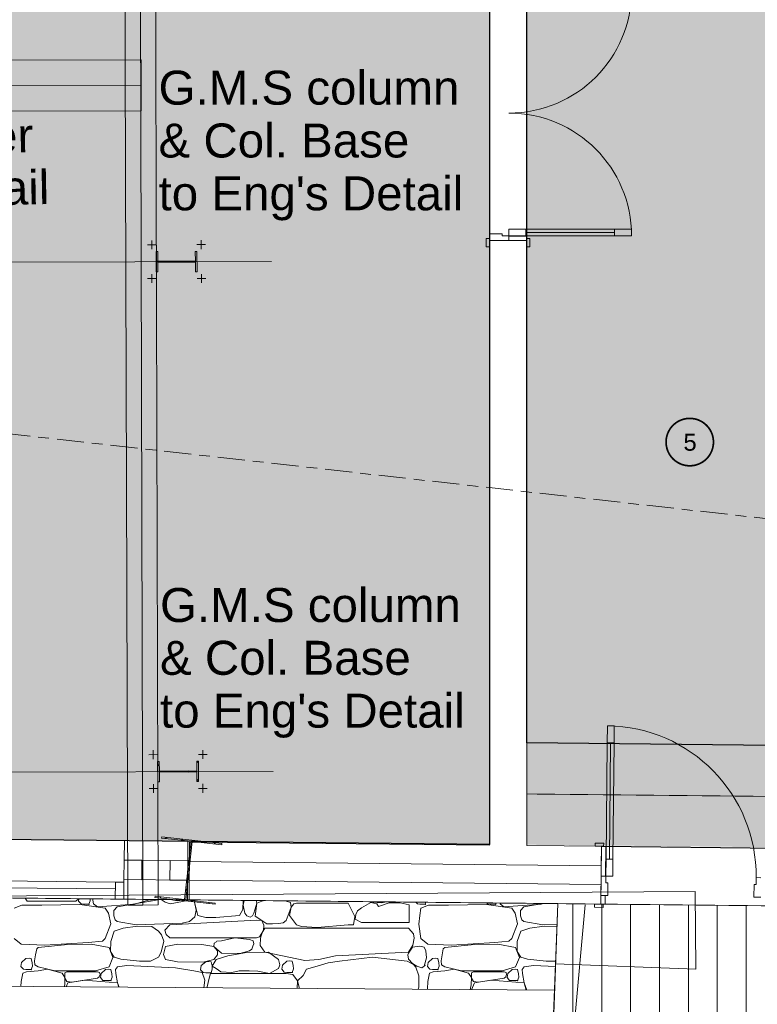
# Model space of a CAD drawing. Header units: millimetres. Extents: x -115474967 to 444143, y -74377 to 241828222.
# Tile 73 of 256: x -27957 to -23618, y 37563 to 43356. Entities that reach past the tile are written whole.
import ezdxf

# ---------------------------------------------------------------- set-up
doc = ezdxf.new("R2010")
doc.units = ezdxf.units.MM
doc.header["$MEASUREMENT"] = 0
for name, pattern in [('Block C$0$DASHED2', [0.375, 0.25, -0.125]), ('Centre', [31.75, 6.35, -4.7625, 15.875, -4.7625]), ('PHANTOM', [2.5, 1.25, -0.25, 0.25, -0.25, 0.25, -0.25])]:
    doc.linetypes.add(name, pattern=pattern)
for name, color, linetype in [('0-HACH', 9, 'Continuous'), ('00-3 Elev 01', 7, 'Continuous'), ('00-3 Elev 04', 8, 'Continuous'), ('00-5 Grid 01', 9, 'PHANTOM'), ('A-DOOR NUMBERS', 7, 'Continuous')]:
    doc.layers.add(name, color=color, linetype=linetype)
for name, color, linetype, lineweight in [('1HATCH', 8, 'Continuous', 0), ('2 Windows', 1, 'Continuous', 25), ('TEXT-2', 140, 'Continuous', 50)]:
    doc.layers.add(name, color=color, linetype=linetype, lineweight=lineweight)
doc.layers.add('MARKETING_Pen_No__171', color=7, linetype='Continuous', lineweight=0, true_color=0xe1e1e1)
doc.styles.add('ARIAL', font='arial.ttf')
doc.styles.add('GENERATED_STYLE_2', font='arial.ttf')

# ---------------------------------------------------------------- blocks, each defined once
blk = doc.blocks.new('*X1043')
at = {"layer": 'MARKETING_Pen_No__171', "color": 9, "linetype": 'Continuous', "lineweight": 0}
for p, q in [((342728.8, 77920.1), (342741, 77902.7)), ((343026.8, 77902.7), (343042.5, 77916.9)), ((343044.4, 77916.9), (343042.2, 77902.4)), ((343110.6, 77904.8), (343109.9, 77916.2)), ((343125.4, 77916), (343127.2, 77909.3)), ((343523.3, 77912), (343270.4, 77869.8)), ((343451.3, 77909.3), (343500.3, 77912.2)), ((343552.6, 77896.7), (343529.2, 77911.9)), ((343591.8, 77911.3), (343622, 77904)), ((343622, 77904), (343669.5, 77910.5)), ((343728.3, 77909.9), (343724.2, 77896.4)), ((342709, 77879), (342664.1, 77861.8)), ((342777.4, 77879), (342709, 77879)), ((342741, 77902.7), (343026.8, 77902.7)), ((342826.6, 77879), (342758.3, 77879)), ((343049.4, 77882.3), (342826.6, 77879)), ((343042.2, 77902.4), (343057, 77886.1)), ((343199.1, 77861.8), (343049.4, 77882.3)), ((343057, 77886.1), (343071.9, 77884.2)), ((343071.9, 77884.2), (343103.6, 77884.2)), ((343103.6, 77884.2), (343110.6, 77904.8)), ((343127.2, 77909.3), (343130, 77885.9)), ((343130, 77885.9), (343152.9, 77868.7)), ((343152.9, 77868.7), (343371.9, 77885.3)), ((343219.4, 77832.8), (343199.1, 77861.8)), ((343270.4, 77869.8), (343250.1, 77848)), ((343371.9, 77885.3), (343451.3, 77909.3)), ((343582.2, 77887.6), (343552.6, 77896.7)), ((343695.5, 77908), (343582.2, 77887.6)), ((343724.2, 77896.4), (343695.5, 77908)), ((343735, 77850.2), (343724.2, 77896.4)), ((343724.2, 77896.4), (343744.4, 77818.9)), ((343988.6, 77818.9), (344007.9, 77854.3)), ((344007.9, 77854.3), (344010.3, 77905.8)), ((344010.3, 77905.8), (344010.4, 77907)), ((344017.4, 77906.9), (344010.3, 77878.2)), ((344010.3, 77878.2), (344020.9, 77832.8)), ((344073.7, 77832.8), (344090.6, 77890.3)), ((344090.6, 77890.3), (344081.2, 77814.2)), ((344090.6, 77890.3), (344086.3, 77906.2)), ((344120.6, 77902.7), (344090.6, 77890.3)), ((344135.8, 77905.7), (344120.6, 77902.7)), ((344264.5, 77902.7), (344258.2, 77904.4)), ((344288.9, 77895.3), (344264.5, 77902.7)), ((344264.5, 77787.9), (344292.5, 77867.4)), ((344292.5, 77867.4), (344283.6, 77818.5)), ((344292.5, 77867.4), (344288.9, 77895.3)), ((344308, 77886.2), (344292.5, 77867.4)), ((344324.6, 77891.5), (344308, 77886.2)), ((344628.2, 77891.5), (344324.6, 77891.5)), ((344668.3, 77812.2), (344628.2, 77891.5)), ((344706.7, 77863.1), (344682.4, 77846.5)), ((344761.7, 77894), (344706.7, 77863.1)), ((344750.8, 77899.4), (344822.9, 77893.5)), ((344797.7, 77887.2), (344761.7, 77894)), ((344806.9, 77871.4), (344797.7, 77887.2)), ((344869.9, 77892.9), (344806.9, 77871.4)), ((344822.9, 77893.5), (344855.1, 77898.3)), ((344934, 77892.6), (344869.9, 77892.9)), ((344987, 77881.2), (344934, 77892.6)), ((344987, 77776.7), (344987, 77881.2)), ((345026.4, 77896.5), (345035.5, 77886.5)), ((345035.5, 77886.5), (345050.5, 77884.6)), ((345056.1, 77861.8), (345049.6, 77817.5)), ((345050.5, 77884.6), (345082.2, 77884.6)), ((345101, 77879), (345056.1, 77861.8)), ((345082.2, 77884.6), (345086.1, 77895.9)), ((345169.4, 77879), (345101, 77879)), ((345218.6, 77879), (345150.3, 77879)), ((345441.4, 77882.3), (345218.6, 77879)), ((345591.1, 77861.8), (345441.4, 77882.3)), ((345443.4, 77892.3), (345449, 77886.1)), ((345449, 77886.1), (345463.9, 77884.2)), ((345463.9, 77884.2), (345495.6, 77884.2)), ((345495.6, 77884.2), (345498.2, 77891.7)), ((345521.3, 77891.5), (345522, 77885.9)), ((345522, 77885.9), (345544.9, 77868.7)), ((345544.9, 77868.7), (345763.9, 77885.3)), ((345611.4, 77832.8), (345591.1, 77861.8)), ((345662.4, 77869.8), (345642.1, 77848)), ((345776.5, 77888.8), (345662.4, 77869.8)), ((345763.9, 77885.3), (345775.5, 77888.9)), ((343232.1, 77769.7), (343219.4, 77832.8)), ((343250.1, 77848), (343250.6, 77816.4)), ((343250.6, 77816.4), (343257.3, 77792.4)), ((343695.5, 77782.6), (343727.2, 77811.2)), ((343727.2, 77811.2), (343735, 77850.2)), ((343744.4, 77818.9), (343790.6, 77807.3)), ((343790.6, 77807.3), (343849, 77806.2)), ((343849, 77806.2), (343988.6, 77818.9)), ((344020.9, 77832.8), (344032.2, 77816.9)), ((344032.2, 77816.9), (344051.9, 77809.4)), ((344051.9, 77809.4), (344066.6, 77817.1)), ((344066.6, 77817.1), (344073.7, 77832.8)), ((344081.2, 77814.2), (344120.6, 77787.9)), ((344283.6, 77818.5), (344324.6, 77763.5)), ((344660, 77763.5), (344668.3, 77812.2)), ((344674.1, 77824.8), (344668.9, 77795.9)), ((344668.9, 77795.9), (344706.7, 77776.7)), ((344682.4, 77846.5), (344674.1, 77824.8)), ((345049.6, 77817.5), (345044.6, 77767.7)), ((345624.1, 77769.7), (345611.4, 77832.8)), ((345642.1, 77848), (345642.6, 77816.4)), ((345642.6, 77816.4), (345649.3, 77792.4)), ((343199.1, 77682.3), (343232.1, 77769.7)), ((343305.2, 77744.5), (343251.9, 77726.5)), ((343257.3, 77792.4), (343270.4, 77782.6)), ((343270.4, 77782.6), (343381.3, 77764.1)), ((343389.3, 77754.7), (343305.2, 77744.5)), ((343381.3, 77764.1), (343651.7, 77773)), ((343473.7, 77753.1), (343389.3, 77754.7)), ((343512, 77726.5), (343473.7, 77753.1)), ((343580, 77762.7), (343550.4, 77732.6)), ((344089.6, 77791.2), (343580, 77762.7)), ((343651.7, 77773), (343695.5, 77782.6)), ((344120.6, 77787.9), (344089.6, 77791.2)), ((344131.8, 77762.2), (344120.6, 77787.9)), ((344120.6, 77787.9), (344150.9, 77770.1)), ((344138.4, 77743), (344122.6, 77718.6)), ((344129.8, 77729.1), (344131.8, 77762.2)), ((344982.7, 77743), (344138.4, 77743)), ((344150.9, 77770.1), (344182.8, 77768.7)), ((344182.8, 77768.7), (344218.4, 77771.2)), ((344218.4, 77771.2), (344246.5, 77775.5)), ((344246.5, 77775.5), (344264.5, 77787.9)), ((344324.6, 77763.5), (344353.7, 77754.1)), ((344353.7, 77754.1), (344445.6, 77748.1)), ((344445.6, 77748.1), (344628.2, 77763.5)), ((344628.2, 77763.5), (344660, 77763.5)), ((344706.7, 77776.7), (344987, 77776.7)), ((345012.4, 77710), (344982.7, 77743)), ((345044.6, 77767.7), (345056.1, 77682.2)), ((345591.1, 77682.3), (345624.1, 77769.7)), ((345697.2, 77744.5), (345643.9, 77726.5)), ((345649.3, 77792.4), (345662.4, 77782.6)), ((345662.4, 77782.6), (345773.3, 77764.1)), ((345781.3, 77754.7), (345697.2, 77744.5)), ((345773.3, 77764.1), (345857.4, 77766.9)), ((345856.9, 77753.2), (345781.3, 77754.7)), ((342664.1, 77682.2), (342705.4, 77650.4)), ((343182.3, 77667.3), (343199.1, 77682.3)), ((343251.9, 77726.5), (343231.5, 77665)), ((343530.7, 77705.2), (343512, 77726.5)), ((343544.3, 77667.8), (343530.7, 77705.2)), ((343550.4, 77732.6), (343557.8, 77706)), ((343557.8, 77706), (343580, 77686.2)), ((343580, 77686.2), (344089.6, 77686.2)), ((343961, 77686), (343883.6, 77668.9)), ((344047.3, 77677.3), (343961, 77686)), ((344089.6, 77686.2), (344106.2, 77692.4)), ((344106.2, 77692.4), (344129.8, 77729.1)), ((344112.7, 77685.6), (344110.7, 77642.7)), ((344122.6, 77718.6), (344112.7, 77685.6)), ((345008.4, 77644), (345017, 77684.2)), ((345017, 77684.2), (345012.4, 77710)), ((345056.1, 77682.2), (345097.4, 77650.4)), ((345574.3, 77667.3), (345591.1, 77682.3)), ((345643.9, 77726.5), (345623.5, 77665)), ((342705.4, 77650.4), (342844.5, 77643.5)), ((342796.1, 77621.6), (342788.7, 77586.2)), ((342805.7, 77630.1), (342796.1, 77621.6)), ((342978.9, 77647.9), (342805.7, 77630.1)), ((342844.5, 77643.5), (343098.4, 77659.2)), ((343117, 77649.9), (342978.9, 77647.9)), ((343098.4, 77659.2), (343182.3, 77667.3)), ((343221.6, 77630.1), (343117, 77649.9)), ((343244.5, 77570.8), (343221.6, 77630.1)), ((343231.5, 77665), (343230.9, 77606.7)), ((343528, 77601.7), (343544.3, 77667.8)), ((343553.6, 77636.7), (343542.3, 77588.9)), ((343625.9, 77649), (343553.6, 77636.7)), ((343767.1, 77647.6), (343625.9, 77649)), ((343838.7, 77636.7), (343767.1, 77647.6)), ((343840.7, 77655), (343838.7, 77636.7)), ((343859, 77610.2), (343838.7, 77636.7)), ((343838.7, 77636.7), (343883.6, 77596.5)), ((343853.1, 77664), (343840.7, 77655)), ((343856.5, 77667.6), (343853.1, 77664)), ((343883.6, 77668.9), (343856.5, 77667.6)), ((344069.5, 77669.5), (344047.3, 77677.3)), ((344061.6, 77619.5), (344067.9, 77638.6)), ((344067.9, 77638.6), (344072.7, 77650.6)), ((344072.7, 77650.6), (344069.5, 77669.5)), ((344110.7, 77642.7), (344138.4, 77602.4)), ((344982.7, 77602.4), (345008.4, 77644)), ((345006.8, 77631.4), (344983.9, 77597.2)), ((345050, 77637.2), (345006.8, 77631.4)), ((345075.7, 77631.4), (345050, 77637.2)), ((345085.2, 77610.9), (345075.7, 77631.4)), ((345097.4, 77650.4), (345236.5, 77643.5)), ((345188.1, 77621.6), (345180.7, 77586.2)), ((345197.7, 77630.1), (345188.1, 77621.6)), ((345370.9, 77647.9), (345197.7, 77630.1)), ((345236.5, 77643.5), (345490.4, 77659.2)), ((345509, 77649.9), (345370.9, 77647.9)), ((345490.4, 77659.2), (345574.3, 77667.3)), ((345613.6, 77630.1), (345509, 77649.9)), ((345636.5, 77570.8), (345613.6, 77630.1)), ((345623.5, 77665), (345622.9, 77606.7)), ((342732.6, 77565.1), (342706.6, 77542.5)), ((342751.1, 77566.7), (342732.6, 77565.1)), ((342764.3, 77565.1), (342751.1, 77566.7)), ((342770.1, 77540.1), (342764.3, 77565.1)), ((342788.7, 77586.2), (342783.8, 77550.9)), ((343221.6, 77515.3), (343244.5, 77570.8)), ((343230.9, 77606.7), (343251.9, 77572.7)), ((343251.9, 77572.7), (343290.5, 77561.3)), ((343465.1, 77549.4), (343512, 77572.7)), ((343512, 77572.7), (343528, 77601.7)), ((343542.3, 77588.9), (343553.6, 77560.1)), ((343838.7, 77560.1), (343859.8, 77585.9)), ((343920.6, 77581.4), (343851.9, 77558.8)), ((343859.8, 77585.9), (343859, 77610.2)), ((343883.6, 77596.5), (343990.3, 77593.8)), ((344031.3, 77599.8), (343920.6, 77581.4)), ((343990.3, 77593.8), (344047.3, 77609.7)), ((344159.5, 77602.2), (344031.3, 77599.8)), ((344047.3, 77609.7), (344061.6, 77619.5)), ((344138.4, 77602.4), (344373, 77553.8)), ((344219, 77558.8), (344159.5, 77602.2)), ((344455.9, 77560.1), (344554.5, 77580.1)), ((344554.5, 77580.1), (344982.7, 77602.4)), ((344772.1, 77572.7), (344578, 77549.6)), ((344976.1, 77549.6), (344772.1, 77572.7)), ((344983.9, 77597.2), (344979, 77585.9)), ((344979, 77585.9), (344982.9, 77561.2)), ((345075.7, 77519.8), (345089, 77568.2)), ((345089, 77568.2), (345085.2, 77610.9)), ((345124.6, 77565.1), (345098.6, 77542.5)), ((345143.1, 77566.7), (345124.6, 77565.1)), ((345156.3, 77565.1), (345143.1, 77566.7)), ((345162.1, 77540.1), (345156.3, 77565.1)), ((345180.7, 77586.2), (345175.8, 77550.9)), ((345613.6, 77515.3), (345636.5, 77570.8)), ((345622.9, 77606.7), (345643.9, 77572.7)), ((345643.9, 77572.7), (345682.5, 77561.3)), ((342706.6, 77542.5), (342702.9, 77518)), ((342702.9, 77518), (342717.6, 77501.7)), ((342764.3, 77499.8), (342771.3, 77520.4)), ((342771.3, 77520.4), (342770.1, 77540.1)), ((342783.8, 77550.9), (342785.6, 77528.6)), ((342785.6, 77528.6), (342805.7, 77515.3)), ((342805.7, 77515.3), (342902.7, 77493.6)), ((343141.5, 77492.5), (343221.6, 77515.3)), ((343271.1, 77516.6), (343259.7, 77500.4)), ((343326.6, 77523.4), (343271.1, 77516.6)), ((343290.5, 77561.3), (343400.6, 77550.2)), ((343613, 77511.1), (343326.6, 77523.4)), ((343400.6, 77550.2), (343465.1, 77549.4)), ((343553.6, 77560.1), (343624, 77545.8)), ((343720.4, 77493.6), (343613, 77511.1)), ((343624, 77545.8), (343775.1, 77543.5)), ((343764.3, 77523.8), (343760.6, 77499.2)), ((343790.3, 77546.4), (343764.3, 77523.8)), ((343775.1, 77543.5), (343838.7, 77560.1)), ((343808.8, 77548), (343790.3, 77546.4)), ((343822, 77546.4), (343808.8, 77548)), ((343827.8, 77521.3), (343822, 77546.4)), ((343829, 77501.7), (343827.8, 77521.3)), ((343851.9, 77558.8), (343828.3, 77520.6)), ((343828.3, 77520.6), (343851.9, 77507.3)), ((343851.9, 77507.3), (343879.8, 77487.5)), ((344200.6, 77496.1), (344219, 77507.3)), ((344227.3, 77527.4), (344219, 77558.8)), ((344219, 77507.3), (344227.3, 77527.4)), ((344241.3, 77526.4), (344237.6, 77501.8)), ((344267.3, 77549), (344241.3, 77526.4)), ((344285.7, 77550.6), (344267.3, 77549)), ((344299, 77549), (344285.7, 77550.6)), ((344304.7, 77523.9), (344299, 77549)), ((344299, 77483.6), (344306, 77504.3)), ((344306, 77504.3), (344304.7, 77523.9)), ((344373, 77553.8), (344455.9, 77560.1)), ((344431.5, 77517.2), (344382.7, 77502.1)), ((344511.4, 77539), (344431.5, 77517.2)), ((344578, 77549.6), (344511.4, 77539)), ((345012.4, 77529.8), (344976.1, 77549.6)), ((344982.9, 77561.2), (345007.1, 77535.1)), ((345007.1, 77535.1), (345032.4, 77519.8)), ((345026.2, 77514.6), (345012.4, 77529.8)), ((345044.7, 77462.5), (345026.2, 77514.6)), ((345032.4, 77519.8), (345062.5, 77509.9)), ((345062.5, 77509.9), (345075.7, 77519.8)), ((345098.6, 77542.5), (345094.9, 77518)), ((345094.9, 77518), (345109.6, 77501.7)), ((345156.3, 77499.8), (345163.3, 77520.4)), ((345163.3, 77520.4), (345162.1, 77540.1)), ((345175.8, 77550.9), (345177.6, 77528.6)), ((345177.6, 77528.6), (345197.7, 77515.3)), ((345197.7, 77515.3), (345294.7, 77493.6)), ((345533.5, 77492.5), (345613.6, 77515.3)), ((345663.1, 77516.6), (345651.7, 77500.4)), ((345718.6, 77523.4), (345663.1, 77516.6)), ((345682.5, 77561.3), (345792.6, 77550.2)), ((345848.3, 77517.8), (345718.6, 77523.4)), ((345792.6, 77550.2), (345849.5, 77549.5)), ((342714.6, 77479.6), (342705.3, 77430.9)), ((342736.1, 77486), (342714.6, 77479.6)), ((342717.6, 77501.7), (342732.6, 77499.8)), ((342732.6, 77499.8), (342764.3, 77499.8)), ((342804.3, 77492.7), (342736.1, 77486)), ((342860.3, 77501.9), (342804.3, 77492.7)), ((342945, 77479.6), (342860.3, 77501.9)), ((342902.7, 77493.6), (343141.5, 77492.5)), ((342961.5, 77453), (342945, 77479.6)), ((342960.7, 77411.1), (342961.5, 77453)), ((342973.9, 77487), (342961.2, 77480)), ((342961.2, 77480), (342961.7, 77449)), ((342961.7, 77449), (342973.9, 77429)), ((343153.3, 77487), (342973.9, 77487)), ((343003.8, 77426.2), (343153.3, 77449.1)), ((343166.3, 77482.9), (343153.3, 77487)), ((343153.3, 77449.1), (343163.7, 77456.7)), ((343163.7, 77456.7), (343168.6, 77471.3)), ((343168.6, 77471.3), (343166.3, 77482.9)), ((343175.1, 77477.6), (343171.4, 77453.1)), ((343171.4, 77453.1), (343186.1, 77436.8)), ((343201.1, 77500.2), (343175.1, 77477.6)), ((343219.5, 77501.9), (343201.1, 77500.2)), ((343232.8, 77500.2), (343219.5, 77501.9)), ((343238.6, 77475.2), (343232.8, 77500.2)), ((343232.8, 77434.9), (343239.8, 77455.5)), ((343239.8, 77455.5), (343238.6, 77475.2)), ((343259.7, 77500.4), (343261.6, 77477.1)), ((343261.6, 77477.1), (343271.4, 77422.2)), ((343770.1, 77482), (343720.4, 77493.6)), ((343760.6, 77499.2), (343775.3, 77483)), ((343785.1, 77437.8), (343770.1, 77482)), ((343775.3, 77483), (343790.3, 77481.1)), ((343790.3, 77481.1), (343822, 77481.1)), ((343811.1, 77448.6), (343798.6, 77397.7)), ((343818.3, 77477.6), (343811.1, 77448.6)), ((344263.8, 77477.6), (343818.3, 77477.6)), ((343822, 77481.1), (343829, 77501.7)), ((343879.8, 77487.5), (343944.8, 77482)), ((343944.8, 77482), (343987.2, 77491.8)), ((343987.2, 77491.8), (344046.1, 77493.6)), ((344046.1, 77493.6), (344097.6, 77490)), ((344097.6, 77490), (344166.6, 77476.2)), ((344166.6, 77476.2), (344200.6, 77496.1)), ((344237.6, 77501.8), (344252.3, 77485.6)), ((344252.3, 77485.6), (344267.3, 77483.6)), ((344303.4, 77471.9), (344263.8, 77477.6)), ((344267.3, 77483.6), (344299, 77483.6)), ((344331.3, 77432.9), (344303.4, 77471.9)), ((344364.2, 77465.8), (344331.3, 77432.9)), ((344382.7, 77502.1), (344364.2, 77465.8)), ((345043.4, 77397.1), (345044.7, 77462.5)), ((345106.6, 77479.6), (345097.3, 77430.9)), ((345128.1, 77486), (345106.6, 77479.6)), ((345109.6, 77501.7), (345124.6, 77499.8)), ((345124.6, 77499.8), (345156.3, 77499.8)), ((345196.3, 77492.7), (345128.1, 77486)), ((345252.3, 77501.9), (345196.3, 77492.7)), ((345337, 77479.6), (345252.3, 77501.9)), ((345294.7, 77493.6), (345533.5, 77492.5)), ((345353.5, 77453), (345337, 77479.6)), ((345352.7, 77411.1), (345353.5, 77453)), ((345365.9, 77487), (345353.2, 77480)), ((345353.2, 77480), (345353.7, 77449)), ((345353.7, 77449), (345365.9, 77429)), ((345545.3, 77487), (345365.9, 77487)), ((345395.8, 77426.2), (345545.3, 77449.1)), ((345558.3, 77482.9), (345545.3, 77487)), ((345545.3, 77449.1), (345555.7, 77456.7)), ((345555.7, 77456.7), (345560.6, 77471.3)), ((345560.6, 77471.3), (345558.3, 77482.9)), ((345567.1, 77477.6), (345563.4, 77453.1)), ((345563.4, 77453.1), (345578.1, 77436.8)), ((345593.1, 77500.2), (345567.1, 77477.6)), ((345611.5, 77501.9), (345593.1, 77500.2)), ((345624.8, 77500.2), (345611.5, 77501.9)), ((345630.6, 77475.2), (345624.8, 77500.2)), ((345624.8, 77434.9), (345631.8, 77455.5)), ((345631.8, 77455.5), (345630.6, 77475.2)), ((345651.7, 77500.4), (345653.6, 77477.1)), ((345653.6, 77477.1), (345663.4, 77422.2)), ((342705.3, 77430.9), (342703.2, 77400.5)), ((342958.2, 77398.7), (342960.7, 77411.1)), ((342979.3, 77422.2), (342969.4, 77398.6)), ((342973.9, 77429), (343003.8, 77426.2)), ((343075.7, 77437), (342979.3, 77422.2)), ((343271.4, 77422.2), (343075.7, 77437)), ((343186.1, 77436.8), (343201.1, 77434.9)), ((343201.1, 77434.9), (343232.8, 77434.9)), ((343271.4, 77422.2), (343281.3, 77396.4)), ((343279, 77396.4), (343271.4, 77422.2)), ((343779.2, 77392.8), (343785.1, 77437.8)), ((343798.6, 77397.7), (343798.6, 77392.7)), ((344328.1, 77388.9), (344331.3, 77432.9)), ((344331.3, 77432.9), (344342.4, 77388.8)), ((345039.9, 77383.9), (345043.4, 77397.1)), ((345097.3, 77430.9), (345094.2, 77386.2)), ((345346.8, 77381.7), (345352.7, 77411.1)), ((345371.3, 77422.2), (345354.2, 77381.6)), ((345365.9, 77429), (345395.8, 77426.2)), ((345467.7, 77437), (345371.3, 77422.2)), ((345663.4, 77422.2), (345467.7, 77437)), ((345578.1, 77436.8), (345593.1, 77434.9)), ((345593.1, 77434.9), (345624.8, 77434.9)), ((345663.4, 77422.2), (345679.9, 77379.3)), ((345676, 77379.3), (345663.4, 77422.2)), ((345094.2, 77386.2), (345094.3, 77383.5))]:
    blk.add_line(p, q, dxfattribs=at)
for p in [(343103.6, 77884.2), (345082.2, 77884.6), (345495.6, 77884.2), (345079.7, 77525.9), (342764.3, 77499.8), (343822, 77481.1), (344299, 77483.6), (345156.3, 77499.8), (343232.8, 77434.9), (345624.8, 77434.9)]:
    blk.add_point(p, dxfattribs=at)

msp = doc.modelspace()

# ---------------------------------------------------------------- hatches: boundary and pattern name
at = {"layer": '00-5 Grid 01', "linetype": 'ByBlock', "lineweight": 0, "true_color": 0xc7c8ca}
h = msp.add_hatch(dxfattribs=at)
h.set_pattern_fill('STEEL', color=9, style=0, pattern_type=2)
h.set_pattern_definition([(45, (-377883.26, -48304.68), (-159.09903, 159.09903), []), (45, (-377936.3, -48251.65), (-159.09903, 159.09903), [])])
h.paths.add_polyline_path([(-26913.72895, 41872.88859), (-26914.07294, 41992.8881), (-26923.8729, 41992.86001), (-26923.70979, 41935.96024), (-27144.10889, 41935.32846), (-27144.27199, 41992.22822), (-27154.07195, 41992.20013), (-27153.72797, 41872.20062), (-27143.92801, 41872.22872), (-27144.09111, 41929.12848), (-26923.69202, 41929.76027), (-26923.52891, 41872.8605)])
h = msp.add_hatch(dxfattribs=at)
h.set_pattern_fill('STEEL', color=9, style=0, pattern_type=2)
h.set_pattern_definition([(45, (-377883.26, -48304.68), (-159.09903, 159.09903), []), (45, (-377936.3, -48251.65), (-159.09903, 159.09903), [])])
h.paths.add_polyline_path([(-26905.1298, 38873.05884), (-26905.47379, 38993.05834), (-26915.27375, 38993.03025), (-26915.11064, 38936.13048), (-27135.50974, 38935.4987), (-27135.67284, 38992.39847), (-27145.4728, 38992.37037), (-27145.12882, 38872.37087), (-27135.32886, 38872.39896), (-27135.49196, 38929.29873), (-26915.09287, 38929.93051), (-26914.92976, 38873.03074)])
h = msp.add_hatch(dxfattribs=at)
h.set_pattern_fill('STEEL', color=9, style=0, pattern_type=2)
h.set_pattern_definition([(45, (-390535.37, -54216.26), (-159.09903, 159.09903), []), (45, (-390588.4, -54163.22), (-159.09903, 159.09903), [])])
h.paths.add_polyline_path([(-27161.38656, 38191.66239), (-26807.60058, 38152.02055), (-26806.8211, 38158.97702), (-26980.23586, 38178.4082), (-26941.81891, 38521.2626), (-26768.40415, 38501.83141), (-26767.62468, 38508.78788), (-27121.41066, 38548.42972), (-27122.19014, 38541.47325), (-26948.77538, 38522.04207), (-26987.19233, 38179.18767), (-27160.60709, 38198.61886)])
h = msp.add_hatch(dxfattribs=at)
h.set_pattern_fill('PATTERN__DECK_II', color=9, style=0, pattern_type=2)
h.set_pattern_definition([(90, (-370653.1, -39732.55), (-170, 0), [])])
h.paths.add_polyline_path([(-24791.2793, 38155.42772), (-24899.99028, 35175.17037), (-21787.91622, 35052.7176), (-21692.45372, 37459.02348), (-21683.66339, 37680.6016), (-12732.89904, 37340.2223), (-12604.53983, 38030.72146), (-24630.48216, 38153.8315)])
at = {"layer": '1HATCH', "true_color": 0x636466, "transparency": 33554687}
h = msp.add_hatch(dxfattribs=at)
h.set_pattern_fill('AR-SAND', color=251, scale=50)
h.set_pattern_definition([(37.5, (4361.576, -29726.68), (-3.14967, 96.34119), [0, -76, 0, -85, 0, -81.25]), (7.5, (4361.58, -29726.68), (88.48884, 141.1073), [0, -41, 0, -68.5, 0, -26.25]), (327.5, (4300.076, -29726.68), (155.70709, 0.28295), [0, -25, 0, -90, 0, -117.5]), (317.5, (4300.08, -29726.68), (150.30633, 43.88378), [0, -12.5, 0, -59, 0, -67.5])])
h.paths.add_polyline_path([(-43384.46631, 37993.27297), (-43683.28816, 42348.71751), (-43686.65108, 42399.70705), (-41063.48213, 42571.27945), (-41206.77432, 44762.07261), (-41153.01912, 44765.83437), (-41159.37495, 44856.65869), (-35659.74057, 44240.423), (-35572.23223, 45021.39671), (-35132.49435, 48945.86517), (-26035.3657, 47919.8392), (-26393.94079, 44719.71316), (-25193.50811, 44585.20431), (-25193.50811, 38504.20795), (-43110.98112, 38686.21728), (-43057.17141, 38015.21715)])
h = msp.add_hatch(dxfattribs=at)
h.set_pattern_fill('AR-SAND', color=251, scale=50)
h.set_pattern_definition([(37.5, (8722.58, -59453.4), (-3.14967, 96.34119), [0, -76, 0, -85, 0, -81.25]), (7.5, (8722.58, -59453.4), (88.48884, 141.1073), [0, -41, 0, -68.5, 0, -26.25]), (327.5, (8661.08, -59453.4), (155.70709, 0.28295), [0, -25, 0, -90, 0, -117.5]), (317.5, (8661.08, -59453.4), (150.30633, 43.88378), [0, -12.5, 0, -59, 0, -67.5])])
h.paths.add_polyline_path([(-24974.0809, 44566.98805), (-17608.2382, 43741.36444), (-17249.60836, 46941.97918), (-12027.67829, 46356.86018), (-12833.18036, 42021.00784), (-14651.68424, 42359.06721), (-22972.74196, 42240.10505), (-22972.22783, 39080.39579), (-24974.0809, 39100.5989)])
h = msp.add_hatch(dxfattribs=at)
h.set_pattern_fill('AR-SAND', color=251, scale=50, angle=-7e-12)
h.paths.add_polyline_path([(-13262.24646, 38382.41493), (-24973.50811, 38501.97963), (-24973.50811, 39100.6379), (-13396.85774, 38983.80401), (-12027.1055, 46356.89918), (-11428.33354, 46289.80658), (-12898.997, 38378.74895), (-12899.78618, 38378.75691)])

# ---------------------------------------------------------------- linework, layer by layer
at = {"layer": '0-HACH', "color": 9, "linetype": 'Block C$0$DASHED2', "ltscale": 5, "transparency": 33554559, "const_width": 5}
msp.add_lwpolyline([(-11728.19468, 46323.40612), (-13147.92737, 38681.27648), (-24973.50811, 38800.62262)], dxfattribs=at)
at = {"layer": '00-3 Elev 01'}
msp.add_line((-24534.66296, 38492.82026), (-23034.74142, 38477.47566), dxfattribs=at)
for points in [[(-43384.46623, 37993.27298), (-43683.28808, 42348.71752), (-43686.651, 42399.70706), (-41063.48205, 42571.27945), (-41206.77424, 44762.07262), (-41153.01904, 44765.83438), (-41159.37488, 44856.65869), (-35659.74049, 44240.423), (-35572.23215, 45021.39672), (-35132.49428, 48945.86517), (-26035.36563, 47919.8392), (-26393.94071, 44719.71316), (-25193.50803, 44585.20432), (-25193.50803, 38504.20796), (-43110.98105, 38686.21729), (-43057.17133, 38015.21716)], [(-24974.0809, 44566.98805), (-17608.2382, 43741.36444), (-17249.60836, 46941.97918), (-12027.67829, 46356.86018), (-12833.18036, 42021.00784), (-14651.68424, 42359.06721), (-22972.74196, 42240.10505), (-22972.22783, 39080.39579), (-24974.0809, 39100.5989)]]:
    msp.add_lwpolyline(points, close=True, dxfattribs=at)
at = {"layer": '00-5 Grid 01', "color": 9, "linetype": 'ByBlock', "lineweight": 0, "true_color": 0xc7c8ca}
for p, q in [((-27350.0004, 48030.50037), (-27335.8347, 43088.77064)), ((-27260.00077, 48030.75836), (-27231.66937, 38147.2989)), ((-27155.83544, 43089.28662), (-27170.00114, 48031.01635)), ((-27335.8347, 43088.77064), (-27321.66901, 38147.04091)), ((-27141.66974, 38147.55689), (-27155.83544, 43089.28662)), ((-27242.53472, 42969.80861), (-30961.13093, 42960.97441)), ((-25079.0809, 42124.26279), (-24979.0809, 42124.26279)), ((-25079.0809, 42084.26279), (-25079.0809, 42124.26279)), ((-24979.0809, 42124.26279), (-24979.0809, 42084.26279)), ((-24457.0809, 42084.26279), (-24457.0809, 42124.26279)), ((-24457.0809, 42124.26279), (-24357.0809, 42124.26279)), ((-24357.0809, 42124.26279), (-24357.0809, 42084.26279)), ((-27179.66583, 42057.41116), (-27179.52576, 42005.86783)), ((-26888.85334, 42058.24478), (-26888.6979, 42006.7015)), ((-25213.0809, 42069.26279), (-25213.0809, 42019.26279)), ((-25194.0809, 42069.26279), (-25213.0809, 42069.26279)), ((-25119.0809, 42096.26279), (-25194.0809, 42096.26279)), ((-25194.0809, 42096.26279), (-25194.0809, 42056.26279)), ((-25194.0809, 42019.26279), (-25194.0809, 42069.26279)), ((-25194.0809, 42056.26279), (-25079.0809, 42056.26279)), ((-25194.0809, 42056.26279), (-25079.0809, 42056.26279)), ((-25194.0809, 42056.26279), (-25079.0809, 42056.26279)), ((-25194.0809, 42056.26279), (-25194.0809, 42019.26279)), ((-25194.0809, 42056.26279), (-25194.0809, 42019.26279)), ((-25194.0809, 42056.26279), (-25194.0809, 42019.26279)), ((-25194.0809, 42056.26279), (-25079.0809, 42056.26279)), ((-25119.0809, 42084.26279), (-25119.0809, 42096.26279)), ((-25079.0809, 42084.26279), (-25119.0809, 42084.26279)), ((-25079.0809, 42056.26279), (-25079.0809, 42084.26279)), ((-24979.0809, 42084.26279), (-25079.0809, 42084.26279)), ((-24974.0809, 42081.26279), (-25079.0809, 42081.26279)), ((-25079.0809, 42081.26279), (-25079.0809, 42056.26279)), ((-25079.0809, 42056.26279), (-24974.0809, 42056.26279)), ((-25079.0809, 42056.26279), (-24974.0809, 42056.26279)), ((-25079.0809, 42056.26279), (-24974.0809, 42056.26279)), ((-25079.0809, 42056.26279), (-24974.0809, 42056.26279)), ((-24457.0809, 42104.26279), (-24979.0809, 42104.26279)), ((-24974.0809, 42056.26279), (-24974.0809, 42081.26279)), ((-24974.0809, 42069.26279), (-24974.0809, 42019.26279)), ((-24955.0809, 42069.26279), (-24974.0809, 42069.26279)), ((-24974.0809, 42056.26279), (-24974.0809, 42019.26279)), ((-24974.0809, 42056.26279), (-24974.0809, 42019.26279)), ((-24974.0809, 42056.26279), (-24974.0809, 42019.26279)), ((-24955.0809, 42019.26279), (-24955.0809, 42069.26279)), ((-24357.0809, 42084.26279), (-24457.0809, 42084.26279)), ((-27205.39796, 42031.56559), (-27153.85487, 42031.77446)), ((-26862.97345, 42032.54717), (-26914.5169, 42032.46053)), ((-25213.0809, 42019.26279), (-25194.0809, 42019.26279)), ((-24974.0809, 42019.26279), (-24955.0809, 42019.26279)), ((-27144.27199, 41992.22822), (-27154.07195, 41992.20013)), ((-27154.07195, 41992.20013), (-27153.72797, 41872.20062)), ((-27144.10889, 41935.32846), (-27144.27199, 41992.22822)), ((-26914.07294, 41992.8881), (-26923.8729, 41992.86001)), ((-26923.8729, 41992.86001), (-26923.70979, 41935.96024)), ((-26913.72895, 41872.88859), (-26914.07294, 41992.8881)), ((-26475.24453, 41932.88835), (-31728.10464, 41920.40922)), ((-26923.70979, 41935.96024), (-27144.10889, 41935.32846)), ((-27144.09111, 41929.12848), (-26923.69202, 41929.76027)), ((-27143.92801, 41872.22872), (-27144.09111, 41929.12848)), ((-26923.69202, 41929.76027), (-26923.52891, 41872.8605)), ((-27204.82745, 41832.54155), (-27153.28401, 41832.62819)), ((-27178.94757, 41806.84394), (-27179.103, 41858.38722)), ((-27153.72797, 41872.20062), (-27143.92801, 41872.22872)), ((-26923.52891, 41872.8605), (-26913.72895, 41872.88859)), ((-26862.40294, 41833.52313), (-26913.94603, 41833.31427)), ((-26888.13508, 41807.67757), (-26888.27514, 41859.22089)), ((-24499.41155, 39201.49673), (-24500.43452, 39101.50196)), ((-24459.41364, 39201.08754), (-24499.41155, 39201.49673)), ((-24460.43661, 39101.09277), (-24459.41364, 39201.08754)), ((-24500.43452, 39101.50196), (-24460.43661, 39101.09277)), ((-24480.43557, 39101.29737), (-24487.4327, 38417.33316)), ((-27171.06668, 39057.5814), (-27170.92661, 39006.03808)), ((-26880.25419, 39058.41503), (-26880.09875, 39006.87175)), ((-27196.79881, 39031.73584), (-27145.25572, 39031.9447)), ((-27135.67284, 38992.39847), (-27145.4728, 38992.37037)), ((-27145.4728, 38992.37037), (-27145.12882, 38872.37087)), ((-27135.50974, 38935.4987), (-27135.67284, 38992.39847)), ((-26905.47379, 38993.05834), (-26915.27375, 38993.03025)), ((-26915.27375, 38993.03025), (-26915.11064, 38936.13048)), ((-26854.3743, 39032.71741), (-26905.91774, 39032.63077)), ((-26905.1298, 38873.05884), (-26905.47379, 38993.05834)), ((-26466.64538, 38933.05859), (-31719.50549, 38920.57947)), ((-26915.11064, 38936.13048), (-27135.50974, 38935.4987)), ((-27135.49196, 38929.29873), (-26915.09287, 38929.93051)), ((-27135.32886, 38872.39896), (-27135.49196, 38929.29873)), ((-26915.09287, 38929.93051), (-26914.92976, 38873.03074)), ((-27145.12882, 38872.37087), (-27135.32886, 38872.39896)), ((-26914.92976, 38873.03074), (-26905.1298, 38873.05884)), ((-27196.2283, 38832.7118), (-27144.68486, 38832.79844)), ((-27170.34842, 38807.01418), (-27170.50385, 38858.55746)), ((-26853.80379, 38833.69337), (-26905.34688, 38833.48451)), ((-26879.53593, 38807.84781), (-26879.67599, 38859.39113)), ((-27342.28533, 38411.52795), (-27341.11169, 38526.52196)), ((-27342.28533, 38411.52795), (-27341.11169, 38526.52196)), ((-27121.41066, 38548.42972), (-27122.19014, 38541.47325)), ((-27122.19014, 38541.47325), (-26948.77538, 38522.04207)), ((-26767.62468, 38508.78788), (-27121.41066, 38548.42972)), ((-26948.77538, 38522.04207), (-26987.19233, 38179.18767)), ((-26980.23586, 38178.4082), (-26941.81891, 38521.2626)), ((-26941.81891, 38521.2626), (-26768.40415, 38501.83141)), ((-26768.40415, 38501.83141), (-26767.62468, 38508.78788)), ((-24571.66103, 38493.19876), (-24571.46666, 38512.19776)), ((-24521.66364, 38492.68727), (-24571.66103, 38493.19876)), ((-24534.66296, 38492.82026), (-24571.66103, 38493.19876)), ((-24534.66296, 38492.82026), (-24571.66103, 38493.19876)), ((-24534.66296, 38492.82026), (-24571.66103, 38493.19876)), ((-24571.46666, 38512.19776), (-24521.46928, 38511.68628)), ((-24536.45316, 38317.82942), (-24534.66296, 38492.82026)), ((-24535.83938, 38377.82628), (-24534.66296, 38492.82026)), ((-24535.83938, 38377.82628), (-24534.66296, 38492.82026)), ((-24535.83938, 38377.82628), (-24534.66296, 38492.82026)), ((-24534.66296, 38492.82026), (-24509.66427, 38492.56452)), ((-24521.46928, 38511.68628), (-24521.66364, 38492.68727)), ((-24509.66427, 38492.56452), (-24511.45447, 38317.57367)), ((-27343.45897, 38296.53394), (-27342.28533, 38411.52795)), ((-27343.45897, 38296.53394), (-27342.28533, 38411.52795)), ((-27342.28529, 38411.528), (-26968.43077, 38407.71238)), ((-24507.43166, 38417.53775), (-24508.45463, 38317.54298)), ((-24467.43375, 38417.12856), (-24507.43166, 38417.53775)), ((-24468.45672, 38317.13379), (-24467.43375, 38417.12856)), ((-26958.60948, 38402.61187), (-24535.83934, 38377.82622)), ((-24536.45316, 38317.82942), (-24535.83938, 38377.82628)), ((-24536.45316, 38317.82942), (-24535.83938, 38377.82628)), ((-24536.45316, 38317.82942), (-24535.83938, 38377.82628)), ((-30793.43238, 38316.74393), (-27393.60945, 38282.045)), ((-27343.61205, 38281.53472), (-27343.45897, 38296.53394)), ((-27343.61205, 38281.53472), (-27343.45897, 38296.53394)), ((-27343.45904, 38296.53396), (-26969.60442, 38292.71834)), ((-26959.73475, 38292.61768), (-24536.96467, 38267.83203)), ((-24537.62958, 38202.83543), (-24536.45316, 38317.82942)), ((-24536.96465, 38267.83203), (-24536.45316, 38317.82942)), ((-24536.96465, 38267.83203), (-24536.45316, 38317.82942)), ((-24536.96465, 38267.83203), (-24536.45316, 38317.82942)), ((-24511.45447, 38317.57367), (-24536.45316, 38317.82942)), ((-24536.45316, 38317.82942), (-24508.45463, 38317.54298)), ((-24508.45463, 38317.54298), (-24508.86382, 38277.54508)), ((-24508.45463, 38317.54298), (-24468.45672, 38317.13379)), ((-23624.91007, 38268.50199), (-23624.50089, 38308.4999)), ((-23624.50089, 38308.4999), (-23596.50235, 38308.21347)), ((-27394.01767, 38242.04708), (-30793.84061, 38276.74601)), ((-27394.63001, 38182.05021), (-27393.60945, 38282.045)), ((-27393.60945, 38282.045), (-27394.01767, 38242.04708)), ((-27393.60945, 38282.045), (-27343.61205, 38281.53472)), ((-27344.63261, 38181.53993), (-27343.61205, 38281.53472)), ((-27343.61205, 38281.53472), (-27344.63261, 38181.53993)), ((-27344.63261, 38181.53993), (-27343.61205, 38281.53472)), ((-27344.63261, 38181.53993), (-27343.61205, 38281.53472)), ((-24537.62958, 38202.83543), (-24536.96465, 38267.83203)), ((-24537.62958, 38202.83543), (-24536.96465, 38267.83203)), ((-24537.62958, 38202.83543), (-24536.96465, 38267.83203)), ((-24508.86382, 38277.54508), (-24496.86445, 38277.42232)), ((-24496.86445, 38277.42232), (-24497.63168, 38202.42624)), ((-23637.67668, 38193.62868), (-23636.90945, 38268.62475)), ((-23636.90945, 38268.62475), (-23624.91007, 38268.50199)), ((-27344.63261, 38181.53993), (-27394.63001, 38182.05021)), ((-27160.60709, 38198.61886), (-27161.38656, 38191.66239)), ((-27161.38656, 38191.66239), (-26807.60058, 38152.02055)), ((-26987.19233, 38179.18767), (-27160.60709, 38198.61886)), ((-26806.8211, 38158.97702), (-26980.23586, 38178.4082)), ((-24538.14107, 38152.83805), (-24537.62958, 38202.83543)), ((-24538.14107, 38152.83805), (-24537.62958, 38202.83543)), ((-24538.14107, 38152.83805), (-24537.62958, 38202.83543)), ((-24538.14107, 38152.83805), (-24537.62958, 38202.83543)), ((-24538.14107, 38152.83805), (-24537.62958, 38202.83543)), ((-24538.14107, 38152.83805), (-24537.62958, 38202.83543)), ((-24537.62958, 38202.83543), (-24512.63089, 38202.57969)), ((-24497.63168, 38202.42624), (-24537.62958, 38202.83543)), ((-24512.63089, 38202.57969), (-24513.14238, 38152.58231)), ((-23597.67877, 38193.21949), (-23637.67668, 38193.62868)), ((-27321.66901, 38147.04091), (-27231.66937, 38147.2989)), ((-27231.66937, 38147.2989), (-27141.66974, 38147.55689)), ((-26807.60058, 38152.02055), (-26806.8211, 38158.97702)), ((-24630.95693, 38148.10342), (-24899.99028, 35175.17037)), ((-24575.3335, 38134.21754), (-24575.13913, 38153.21655)), ((-24525.33612, 38133.70606), (-24575.3335, 38134.21754)), ((-24575.13913, 38153.21655), (-24525.14175, 38152.70506)), ((-24538.14107, 38152.83805), (-24575.13913, 38153.21655)), ((-24538.14107, 38152.83805), (-24575.13913, 38153.21655)), ((-24538.14107, 38152.83805), (-24575.13913, 38153.21655)), ((-24513.14238, 38152.58231), (-24538.14107, 38152.83805)), ((-24525.14175, 38152.70506), (-24525.33612, 38133.70606))]:
    msp.add_line(p, q, dxfattribs=at)
for points in [[(-54456.94435, 45656.57439), (-56062.35025, 45547.27332), (-55796.90893, 41600.99565), (-54188.03735, 41707.10587), (-54075.54272, 40054.79325), (-43574.79122, 40770.91509), (-43361.83338, 37648.23791), (-42685.9071, 37694.33419), (-42737.57626, 38338.64182), (-19956.7994, 38106.13898), (-19919.55838, 38105.75896), (-12613.33474, 38030.80364), (-11021.93603, 46591.32569), (-40907.4193, 49940.00308), (-40995.92824, 49150.10199), (-54283.01855, 48283.99895), (-54271.06715, 48108.0128), (-54622.22745, 48084.10459)], [(-27242.89107, 43119.80819), (-30961.48728, 43110.97399), (-30960.77458, 42810.97484), (-27242.17837, 42819.80904)], [(-24457.0809, 42104.26279), (-24979.0809, 42104.26279), (-24979.0809, 42124.26279), (-24457.0809, 42124.26279)], [(-24457.0809, 42084.26279), (-24979.0809, 42084.26279), (-24979.0809, 42104.26279), (-24457.0809, 42104.26279)], [(-24500.43452, 39101.50196), (-24507.43166, 38417.53775), (-24487.4327, 38417.33316), (-24480.43557, 39101.29737)], [(-24480.43557, 39101.29737), (-24487.4327, 38417.33316), (-24467.43375, 38417.12856), (-24460.43661, 39101.09277)], [(-27343.46529, 38296.58865), (-27342.28821, 38411.58268), (-27238.29029, 38410.51815), (-27239.46737, 38295.52412)], [(-27073.60533, 38293.82636), (-27072.42825, 38408.82039), (-26968.43033, 38407.75586), (-26969.60741, 38292.76184)], [(-42087.18387, 31982.99799), (-31323.57474, 31967.31163), (-31319.89734, 34490.61055), (-24935.76397, 34478.00394), (-24908.31923, 35175.49805), (-24804.98586, 37801.66328), (-23979.76919, 37769.1932), (-23982.57452, 38226.01601), (-32156.61004, 38173.52003), (-32164.0895, 32811.42527), (-41244.59203, 32811.42518), (-41237.04727, 38001.69133), (-42078.40144, 38009.31352)], [(-32061.98469, 37697.22596), (-32056.52102, 38229.94191), (-24791.2793, 38155.42772), (-24809.8768, 37645.58657)], [(-24791.2793, 38155.42772), (-24899.99028, 35175.17037), (-21787.91622, 35052.7176), (-21692.45372, 37459.02348), (-21683.66339, 37680.6016), (-12732.89904, 37340.2223), (-12604.53983, 38030.72146), (-24630.48216, 38153.8315)]]:
    msp.add_lwpolyline(points, close=True, dxfattribs=at)
for points in [[(-25194.0809, 42056.26274), (-25194.0809, 38499.56628)], [(-24974.0809, 38497.31562), (-24974.0809, 42056.26279)], [(-26967.25713, 38522.70637), (-27341.11165, 38526.52196)], [(-26970.77806, 38177.72433), (-26967.25713, 38522.70637)], [(-26957.43306, 38517.60584), (-26960.91117, 38177.62363)], [(-25194.0809, 38499.56628), (-26957.43306, 38517.60584)], [(-24534.66293, 38492.82026), (-24974.0809, 38497.31562)], [(-27344.63257, 38181.53993), (-26970.77806, 38177.72433)], [(-26960.91117, 38177.62363), (-25194.0809, 38159.54849)], [(-24974.0809, 38157.29783), (-24538.14104, 38152.83805)]]:
    msp.add_lwpolyline(points, dxfattribs=at)
for centre, radius, start, end in [((-25079.0809, 43528.26279), 722, 270, 0), ((-25079.0809, 42084.26279), 722, 0, 90), ((-24508.45463, 38317.54298), 884, 359.413869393, 89.413869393)]:
    msp.add_arc(centre, radius, start, end, dxfattribs=at)
at = {"layer": '2 Windows', "linetype": 'Block C$0$DASHED2', "ltscale": 25, "const_width": 10}
msp.add_lwpolyline([(-24154.57517, 40870.82994, -0.4198727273), (-24012.44281, 41010.24767, -0.4156451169), (-23875.72859, 40867.46019, -0.4067331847), (-24014.93087, 40731.38644, -0.4146350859), (-24154.57517, 40870.82994)], format="xyb", dxfattribs=at)
at = {"layer": 'TEXT-2', "linetype": 'Centre', "lineweight": 0, "ltscale": 10}
msp.add_line((-4435.91114, 38276.91885), (-42135.38134, 42501.17023), dxfattribs=at)

# ---------------------------------------------------------------- block references
at = {"layer": '00-3 Elev 04'}
msp.add_blockref('*X1043', (-370653.09209, -39732.54727), dxfattribs=at)

# ---------------------------------------------------------------- texts
at = {"layer": '00-5 Grid 01', "color": 9, "linetype": 'ByBlock', "lineweight": 0, "true_color": 0xc7c8ca, "char_height": 200, "attachment_point": 4, "line_spacing_factor": 0.931953, "style": 'GENERATED_STYLE_2'}
for insert in [(-27140.08845, 42614.87751), (-27131.4893, 39571.45973)]:
    msp.add_mtext("\\A1;{\\pql;\\fArial|b0|i0|c0|p34;G.M.S column \\P\\pql;\\fArial|b0|i0|c0|p34;& Col. Base \\P\\pql;\\fArial|b0|i0|c0|p34;to Eng's Detail}", dxfattribs=dict(at, insert=insert))
at = {"layer": '00-5 Grid 01', "color": 9, "linetype": 'ByBlock', "lineweight": 0, "true_color": 0xc7c8ca, "insert": (-29100.46178, 42469.93477), "char_height": 200, "attachment_point": 5, "rotation": 1.074375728, "line_spacing_factor": 0.921299, "style": 'GENERATED_STYLE_2'}
msp.add_mtext("\\A1;{\\pqc;\\fArial|b0|i0|c0|p34;5 ton Bridge Gurder \\P\\pqc;\\fArial|b0|i0|c0|p34;Crane to Eng's Detail}", dxfattribs=at)
at = {"layer": 'A-DOOR NUMBERS', "color": 1, "insert": (-24052.17553, 40919.90143), "char_height": 100, "width": 1949.9798819, "attachment_point": 1, "style": 'ARIAL'}
msp.add_mtext('5', dxfattribs=at)

doc.saveas('drawing.dxf')
